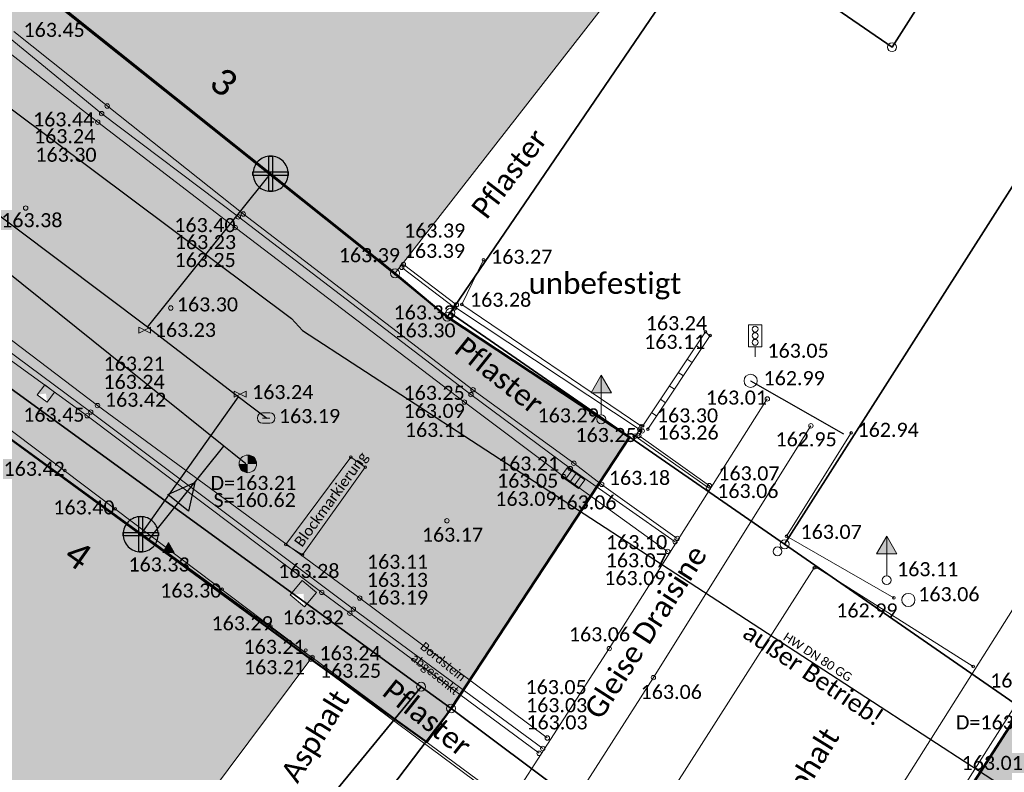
# Model space of a CAD drawing. Header units: metres. Extents: x -373 to 1321, y -1609 to 597.
# Tile 21 of 39: x 551 to 579, y -838 to -817. Entities that reach past the tile are written whole.
import ezdxf

# ---------------------------------------------------------------- set-up
doc = ezdxf.new("R2010")
doc.units = ezdxf.units.M
doc.layers.get('0').update_dxf_attribs({"lineweight": 25})
for name, color, linetype, lineweight in [('01_A-KM-Haltungen', 7, 'Continuous', 25), ('01_A-KM-Schacht_LA', 7, 'Continuous', 25), ('01_A-M-HA-Haltung', 7, 'Continuous', 25), ('01_W-Hausanschluß', 7, 'Continuous', 25), ('01_W-Leitung-AW', 7, 'Continuous', 25), ('01_W-Leitung-HW-außer_Betrieb', 7, 'Continuous', 25), ('01_W-Leitung-HW-außer_Betrieb_LA', 7, 'Continuous', 25), ('01_W-Leitung-VW', 7, 'Continuous', 25), ('01_W-VW-Freier-Text-außer_Betrieb', 7, 'Continuous', 25), ('AX_BesondererGebaeudepunkt_G2000', 7, 'Continuous', 18), ('AX_BesondererGebaeudepunkt_G2200', 7, 'Continuous', 18), ('AX_Flurstueck', 7, 'Continuous', 18), ('AX_Gebaeude', 7, 'Continuous', 18), ('AX_Grenzpunkt_V1000_G2200', 7, 'Continuous', 18), ('AX_Grenzpunkt_V1310_G2000', 7, 'Continuous', 18), ('AX_Grenzpunkt_V9500_G2000', 7, 'Continuous', 18), ('AX_Grenzpunkt_V9500_G2300', 7, 'Continuous', 18), ('AX_LagebezeichnungMitHausnummer', 7, 'Continuous', 18), ('AX_SonstigerVermessungspunkt_V1400_G2000', 7, 'Continuous', 18), ('BESCHRIFTUNG', 7, 'Continuous', 13), ('H_GEBAEUDE_LICHTSCHACHT', 7, 'Continuous', 13), ('H_KANAL_ABDECKUNG', 7, 'Continuous', 13), ('H_KANAL_EINL_RECHT', 7, 'Continuous', 13), ('H_KANALHALTUNG_RW_RR', 7, 'Continuous', 18), ('H_RINNE', 7, 'Continuous', 13), ('H_SCHRANKE', 7, 'Continuous', 18), ('H_VERKEHR_AMPEL', 7, 'Continuous', 18), ('H_VERKEHRSSCHILD', 7, 'Continuous', 18), ('H_WASSER_HAS', 7, 'Continuous', 18), ('H_WASSER_HYDR_UNTERFL', 7, 'Continuous', 18), ('H_WEGRAND', 7, 'Continuous', 18), ('Keine', 7, 'Continuous', 9), ('L_RINNE', 7, 'Continuous', 13), ('L_WEGRAND', 7, 'Continuous', 18), ('S_GEBAEUDE_LICHTSCHACHT', 7, 'Continuous', 13), ('S_KANAL_ABDECKUNG', 7, 'Continuous', 13), ('S_KANAL_EINL_RECHT', 7, 'Continuous', 13), ('S_KANALHALTUNG_RW_RR', 7, 'Continuous', 18), ('S_RINNE', 7, 'Continuous', 13), ('S_SCHRANKE', 7, 'Continuous', 18), ('S_VERKEHR_AMPEL', 7, 'Continuous', 18), ('S_VERKEHRSSCHILD', 7, 'Continuous', 18), ('S_WASSER_HAS', 7, 'Continuous', 18), ('S_WASSER_HYDR_UNTERFL', 7, 'Continuous', 18), ('S_WEGRAND', 7, 'Continuous', 18)]:
    doc.layers.add(name, color=color, linetype=linetype, lineweight=lineweight)
for name, color, linetype, lineweight, true_color in [('__Grenze Realisierungsteil', 7, 'Continuous', 50, 0x006f3d), ('A_AX_Gebaeude', 7, 'Continuous', 18, 0x999999), ('H_BORDSTEIN_HOCH', 7, 'Continuous', 13, 0x004000), ('H_BORDSTEIN_RUND', 7, 'Continuous', 13, 0x004000), ('H_BORDSTEIN_TIEF', 7, 'Continuous', 13, 0x004000), ('H_EINGANG', 7, 'Continuous', 13, 0x400040), ('H_FLAECHENBEGRENZUNG', 7, 'Continuous', 13, 0x804000), ('H_GEBAEUDE_OEFFENTL', 1, 'Continuous', 13, 0xff0000), ('H_MAUERN_OBEN', 7, 'Continuous', 13, 0xff0080), ('H_MAUERN_UNTEN', 7, 'Continuous', 13, 0xff8000), ('H_STRASSENACHSE', 7, 'Continuous', 13, 0xbb005e), ('H_STRASSENRAND', 7, 'Continuous', 13, 0x008080), ('H_TOPO', 7, 'Continuous', 13, 0x008000), ('H_ZAEUNE', 7, 'Continuous', 13, 0xff8040), ('L_BORDSTEIN_HOCH', 7, 'Continuous', 13, 0x004000), ('L_BORDSTEIN_TIEF', 7, 'Continuous', 13, 0x004000), ('L_FLAECHENBEGRENZUNG', 7, 'Continuous', 13, 0x804000), ('L_GEBAEUDE_OEFFENTL', 1, 'Continuous', 13, 0xff0000), ('L_MAUERN_OBEN', 7, 'Continuous', 13, 0xff0080), ('L_MAUERN_UNTEN', 7, 'Continuous', 13, 0xff8000), ('L_STRASSENRAND', 7, 'Continuous', 13, 0x008080), ('L_TOPO', 7, 'Continuous', 13, 0x008000), ('L_ZAEUNE', 7, 'Continuous', 13, 0xff8040), ('S_BORDSTEIN_HOCH', 7, 'Continuous', 13, 0x004000), ('S_BORDSTEIN_RUND', 7, 'Continuous', 13, 0x004000), ('S_BORDSTEIN_TIEF', 7, 'Continuous', 13, 0x004000), ('S_EINGANG', 7, 'Continuous', 13, 0x400040), ('S_FLAECHENBEGRENZUNG', 7, 'Continuous', 13, 0x804000), ('S_GEBAEUDE_OEFFENTL', 1, 'Continuous', 13, 0xff0000), ('S_MAUERN_OBEN', 7, 'Continuous', 13, 0xff0080), ('S_MAUERN_UNTEN', 7, 'Continuous', 13, 0xff8000), ('S_STRASSENACHSE', 7, 'Continuous', 13, 0xbb005e), ('S_STRASSENRAND', 7, 'Continuous', 13, 0x008080), ('S_TOPO', 7, 'Continuous', 13, 0x008000), ('S_ZAEUNE', 7, 'Continuous', 13, 0xff8040)]:
    doc.layers.add(name, color=color, linetype=linetype, lineweight=lineweight, true_color=true_color)
doc.styles.add('Calibri', font='calibri.ttf')

# ---------------------------------------------------------------- blocks, each defined once
blk = doc.blocks.new('DXF_DWG-Punkt')
at = {"layer": 'Keine', "color": 7, "linetype": 'Continuous', "lineweight": 9, "transparency": 33554687}
blk.add_line((0, 0), (0, 0), dxfattribs=at)
blk = doc.blocks.new('1')
at = {"color": 7}
blk.add_circle((0, 0), 0.5, dxfattribs=at)
blk.add_blockref('DXF_DWG-Punkt', (0, 0), dxfattribs=at)
blk = doc.blocks.new('61')
at = {"color": 7}
for p, q in [((-0.447, 0.224), (-0.447, -0.224)), ((-0.447, 0.224), (-0.447, -0.224)), ((-0.447, -0.224), (0.447, 0.224)), ((0.447, -0.224), (-0.447, 0.224)), ((0.447, 0.224), (0.447, -0.224))]:
    blk.add_line(p, q, dxfattribs=at)
blk = doc.blocks.new('25')
at = {"color": 7}
for p, q in [((0.2, 0.3), (-0.2, 0.3)), ((-0.2, -0.3), (0.2, -0.3))]:
    blk.add_line(p, q, dxfattribs=at)
for centre, start, end in [((-0.2, 0), 90, 270), ((0.2, 0), 270, 90)]:
    blk.add_arc(centre, 0.3, start, end, dxfattribs=at)
blk.add_blockref('DXF_DWG-Punkt', (0, 0), dxfattribs=at)
blk = doc.blocks.new('64')
at = {"color": 7}
blk.add_line((-0.2, 0), (0.2, 0), dxfattribs=at)
blk.add_blockref('25', (0, 0), dxfattribs=at)
blk = doc.blocks.new('-1')
at = {"color": 7}
blk.add_circle((0, 0), 0.5, dxfattribs=at)
blk.add_blockref('DXF_DWG-Punkt', (0, 0), dxfattribs=at)
blk = doc.blocks.new('99')
at = {"color": 7}
blk.add_blockref('DXF_DWG-Punkt', (0, 0), dxfattribs=at)
blk = doc.blocks.new('12')
at = {"color": 7}
for p, q in [((0, 0.5), (-0.5, 0)), ((0, 0.5), (0.5, 0)), ((-0.5, 0), (0, -0.5)), ((0, -0.5), (0.5, 0))]:
    blk.add_line(p, q, dxfattribs=at)
blk.add_solid([(0, 0.5), (0.5, 0), (0, -0.5), (-0.5, 0)], dxfattribs=at)
blk = doc.blocks.new('7')
at = {"color": 7}
for p, q in [((-0.433, -0.25), (0, 0.5)), ((0, 0.5), (0.433, -0.25)), ((0, 0.5), (0, -0.25)), ((0.433, -0.25), (-0.433, -0.25))]:
    blk.add_line(p, q, dxfattribs=at)
blk.add_solid([(0, 0.5), (0.433, -0.25), (-0.433, -0.25)], dxfattribs=at)
blk = doc.blocks.new('4')
at = {"color": 7}
blk.add_circle((0, 0), 0.5, dxfattribs=at)
for points in [[(-0.4924, 0), (-0.4924, -0.0868), (-0.5, 0)], [(-0.4698, 0), (-0.4698, -0.171), (-0.4924, 0), (-0.4924, -0.0868)], [(-0.433, 0), (-0.433, -0.25), (-0.4698, 0), (-0.4698, -0.171)], [(-0.383, 0), (-0.383, -0.3214), (-0.433, 0), (-0.433, -0.25)], [(-0.3214, 0), (-0.3214, -0.383), (-0.383, 0), (-0.383, -0.3214)], [(-0.25, 0), (-0.25, -0.433), (-0.3214, 0), (-0.3214, -0.383)], [(-0.171, 0), (-0.171, -0.4698), (-0.25, 0), (-0.25, -0.433)], [(-0.0868, 0), (-0.0868, -0.4924), (-0.171, 0), (-0.171, -0.4698)], [(0, 0), (0, -0.5), (-0.0868, 0), (-0.0868, -0.4924)], [(0, 0), (0, 0.5), (0.0868, 0), (0.0868, 0.4924)], [(0.0868, 0), (0.0868, 0.4924), (0.171, 0), (0.171, 0.4698)], [(0.171, 0), (0.171, 0.4698), (0.25, 0), (0.25, 0.433)], [(0.25, 0), (0.25, 0.433), (0.3214, 0), (0.3214, 0.383)], [(0.3214, 0), (0.3214, 0.383), (0.383, 0), (0.383, 0.3214)], [(0.383, 0), (0.383, 0.3214), (0.433, 0), (0.433, 0.25)], [(0.433, 0), (0.433, 0.25), (0.4698, 0), (0.4698, 0.171)], [(0.4698, 0), (0.4698, 0.171), (0.4924, 0), (0.4924, 0.0868)], [(0.4924, 0), (0.4924, 0.0868), (0.5, 0)]]:
    blk.add_solid(points, dxfattribs=at)
blk = doc.blocks.new('13')
at = {"color": 7}
for p, q in [((-0.447, 0.224), (0.447, 0.224)), ((-0.447, -0.224), (-0.447, 0.224)), ((0.447, 0.224), (0.447, -0.224)), ((0.447, -0.224), (-0.447, -0.224))]:
    blk.add_line(p, q, dxfattribs=at)
blk.add_blockref('DXF_DWG-Punkt', (0, 0), dxfattribs=at)
blk = doc.blocks.new('55')
at = {"color": 7}
for p, q in [((-0.224, 0.224), (-0.224, -0.224)), ((0, 0.224), (0, -0.224)), ((0.224, 0.224), (0.224, -0.224))]:
    blk.add_line(p, q, dxfattribs=at)
blk.add_blockref('13', (0, 0), dxfattribs=at)
blk = doc.blocks.new('118')
at = {"color": 7}
for name, p in [('55', (0, 0.22)), ('99', (0, 0))]:
    blk.add_blockref(name, p, dxfattribs=at)
blk = doc.blocks.new('76')
at = {"color": 7}
blk.add_line((0, 0.05), (0, 0.3), dxfattribs=at)
for name, p, xscale, yscale, zscale in [('7', (0, 0.367), 0.267, 0.267, 0.267), ('1', (0, 0), 0.1, 0.1, 0.1)]:
    blk.add_blockref(name, p, dxfattribs=dict(at, xscale=xscale, yscale=yscale, zscale=zscale))
blk = doc.blocks.new('104')
at = {"color": 7, "linetype": 'Continuous'}
blk.add_line((0, 0), (0, 0.15), dxfattribs=at)
at = {"color": 7, "linetype": 'Continuous', "flags": 128}
blk.add_lwpolyline([(-0.1, 0.15), (0.1, 0.15), (0.1, 0.487), (-0.1, 0.487)], close=True, dxfattribs=at)
at = {"color": 7, "xscale": 0.09, "yscale": 0.09, "zscale": 0.09}
for p in [(0, 0.42), (0, 0.32), (0, 0.22)]:
    blk.add_blockref('1', p, dxfattribs=at)

msp = doc.modelspace()

# ---------------------------------------------------------------- hatches: boundary and pattern name
at = {"layer": '__Grenze Realisierungsteil', "linetype": 'Continuous', "lineweight": 0, "true_color": 0x237f52, "transparency": 33554569}
for points in [[(562.835, -836.231), (567.906, -828.523), (562.729, -825.11), (561.249, -823.898), (550.801, -815.556), (547.936, -813.175), (538.721, -805.933), (530.796, -800.201), (524.647, -809.076), (535.766, -817.274), (538.964, -819.628), (547.552, -826.549), (558.86, -834.831), (562.149, -837.191)], [(652.588, -963.76), (638.072, -987.203), (629.752, -982.723), (630.986, -980.903), (634.344, -975.336), (637.233, -969.473), (641.276, -960.022), (642.021, -944.358), (635.7, -940.059), (629.202, -944.101), (623.068, -948.318), (618.933, -952.489), (616.34, -950.346), (623.189, -943.508), (628.506, -938.152), (633.965, -929.773), (642.17, -917.18), (646.722, -906.972), (646.02, -903.915), (643.92, -894.85), (631.661, -885.988), (616.61, -875.108), (611.437, -871.809), (589.432, -856.135), (580.113, -849.161), (573.764, -844.41), (579.028, -836.224), (593.009, -845.192), (600.786, -850.896), (617.169, -862.93), (636.477, -877.248), (643.769, -882.655), (650.957, -887.813), (652.896, -890.202), (654.396, -895.449), (659.364, -890.851), (663.392, -893.369), (664.412, -891.98), (672.379, -897.428), (674.432, -897.235), (675.727, -896.768), (679.202, -899.386), (677.007, -902.236), (676.367, -902.876), (674.747, -904.911), (672.548, -907.759), (670.229, -910.763), (668.061, -909.174), (656.294, -924.831), (657.93, -926.055), (659.338, -937.871), (659.379, -938.329), (659.664, -939.31), (660.047, -940.228), (660.563, -941.07), (662.938, -943.447), (664.736, -944.997), (664.87, -944.841), (665.259, -945.177), (660.998, -951.559), (651.058, -944.778), (645.24, -952.975), (645.1, -958.543)]]:
    msp.add_hatch(color=107, dxfattribs=at).paths.add_polyline_path(points)
at = {"layer": 'A_AX_Gebaeude', "linetype": 'Continuous', "lineweight": 0, "true_color": 0x999999}
for points in [[(568.845, -814.123), (565.137, -811.187), (566.406, -809.371), (563.185, -806.836), (561.82, -808.56), (558.371, -805.83), (550.845, -815.542), (561.246, -823.874)], [(547.552, -826.549), (541.049, -834.925), (542.956, -836.372), (547.487, -839.803), (549.594, -841.398), (552.376, -843.504), (558.887, -834.782)]]:
    msp.add_hatch(color=253, dxfattribs=at).paths.add_polyline_path(points)

# ---------------------------------------------------------------- linework, layer by layer
at = {"layer": '01_A-KM-Haltungen', "color": 212, "true_color": 0xe132e1, "transparency": 33554687}
msp.add_polyline3d([(557.013, -829.283, 163.265), (556.623, -828.97, 163.295), (556.389, -828.782, 163.298), (554.128, -826.966, 163.328), (551.711, -825.025, 163.359), (545.395, -819.954, 163.441), (544.693, -819.39, 163.45), (542.276, -817.449, 163.482), (539.859, -815.508, 163.514), (528.242, -806.179, 163.666), (521.022, -800.381, 160.287), (520.438, -799.912, 163.807)], dxfattribs=at)
at = {"layer": '01_A-M-HA-Haltung', "color": 212, "true_color": 0xce00ce, "transparency": 33554687}
msp.add_polyline3d([(554.265, -831.425, 0), (556.389, -828.782, 0)], dxfattribs=at)
at = {"layer": '01_A-M-HA-Haltung', "color": 153, "true_color": 0x72a5cf, "transparency": 33554687}
msp.add_polyline3d([(554.8, -830.159, 0), (555.563, -829.812, 0), (555.382, -830.631, 0), (554.8, -830.159, 0), (554.8, -830.159, 0)], dxfattribs=at)
at = {"layer": '01_W-Hausanschluß', "color": 5, "true_color": 0x0000ff, "transparency": 33554687}
for points in [[(557.714, -820.545, 40.839), (557.665, -820.547, 40.839), (557.616, -820.555, 40.839), (557.569, -820.567, 40.839), (557.523, -820.583, 40.839), (557.478, -820.604, 40.839), (557.436, -820.629, 40.839), (557.397, -820.658, 40.839), (557.36, -820.691, 40.839), (557.327, -820.728, 40.839), (557.298, -820.767, 40.839), (557.273, -820.809, 40.839), (557.252, -820.854, 40.839), (557.236, -820.9, 40.839), (557.224, -820.947, 40.839), (557.216, -820.996, 40.839), (557.214, -821.045, 40.839), (557.216, -821.094, 40.839), (557.224, -821.143, 40.839), (557.236, -821.19, 40.839), (557.252, -821.236, 40.839), (557.273, -821.281, 40.839), (557.298, -821.323, 40.839), (557.327, -821.362, 40.839), (557.36, -821.399, 40.839), (557.397, -821.432, 40.839), (557.436, -821.461, 40.839), (557.478, -821.486, 40.839), (557.523, -821.507, 40.839), (557.569, -821.523, 40.839), (557.616, -821.535, 40.839), (557.665, -821.543, 40.839), (557.714, -821.545, 40.839), (557.763, -821.543, 40.839), (557.812, -821.535, 40.839), (557.859, -821.523, 40.839), (557.905, -821.507, 40.839), (557.95, -821.486, 40.839), (557.992, -821.461, 40.839), (558.031, -821.432, 40.839), (558.068, -821.399, 40.839), (558.101, -821.362, 40.839), (558.13, -821.323, 40.839), (558.155, -821.281, 40.839), (558.176, -821.236, 40.839), (558.192, -821.19, 40.839), (558.204, -821.143, 40.839), (558.212, -821.094, 40.839), (558.214, -821.045, 40.839), (558.212, -820.996, 40.839), (558.204, -820.947, 40.839), (558.192, -820.9, 40.839), (558.176, -820.854, 40.839), (558.155, -820.809, 40.839), (558.13, -820.767, 40.839), (558.101, -820.728, 40.839), (558.068, -820.691, 40.839), (558.031, -820.658, 40.839), (557.992, -820.629, 40.839), (557.95, -820.604, 40.839), (557.905, -820.583, 40.839), (557.859, -820.567, 40.839), (557.812, -820.555, 40.839), (557.763, -820.547, 40.839), (557.714, -820.545, 40.839)], [(557.664, -820.545, 40.839), (557.764, -820.545, 40.839), (557.764, -821.545, 40.839), (557.664, -821.545, 40.839), (557.664, -820.545, 40.839), (557.664, -820.545, 40.839)], [(557.214, -820.995, 40.839), (558.214, -820.995, 40.839), (558.214, -821.095, 40.839), (557.214, -821.095, 40.839), (557.214, -820.995, 40.839), (557.214, -820.995, 40.839)], [(554.027, -830.783, 40.824), (553.978, -830.785, 40.824), (553.929, -830.793, 40.824), (553.882, -830.805, 40.824), (553.836, -830.821, 40.824), (553.791, -830.842, 40.824), (553.749, -830.867, 40.824), (553.71, -830.896, 40.824), (553.673, -830.929, 40.824), (553.64, -830.966, 40.824), (553.611, -831.005, 40.824), (553.586, -831.047, 40.824), (553.565, -831.092, 40.824), (553.549, -831.138, 40.824), (553.537, -831.185, 40.824), (553.529, -831.234, 40.824), (553.527, -831.283, 40.824), (553.529, -831.332, 40.824), (553.537, -831.381, 40.824), (553.549, -831.428, 40.824), (553.565, -831.474, 40.824), (553.586, -831.519, 40.824), (553.611, -831.561, 40.824), (553.64, -831.6, 40.824), (553.673, -831.637, 40.824), (553.71, -831.67, 40.824), (553.749, -831.699, 40.824), (553.791, -831.724, 40.824), (553.836, -831.745, 40.824), (553.882, -831.761, 40.824), (553.929, -831.773, 40.824), (553.978, -831.781, 40.824), (554.027, -831.783, 40.824), (554.076, -831.781, 40.824), (554.125, -831.773, 40.824), (554.172, -831.761, 40.824), (554.218, -831.745, 40.824), (554.263, -831.724, 40.824), (554.305, -831.699, 40.824), (554.344, -831.67, 40.824), (554.381, -831.637, 40.824), (554.414, -831.6, 40.824), (554.443, -831.561, 40.824), (554.468, -831.519, 40.824), (554.489, -831.474, 40.824), (554.505, -831.428, 40.824), (554.517, -831.381, 40.824), (554.525, -831.332, 40.824), (554.527, -831.283, 40.824), (554.525, -831.234, 40.824), (554.517, -831.185, 40.824), (554.505, -831.138, 40.824), (554.489, -831.092, 40.824), (554.468, -831.047, 40.824), (554.443, -831.005, 40.824), (554.414, -830.966, 40.824), (554.381, -830.929, 40.824), (554.344, -830.896, 40.824), (554.305, -830.867, 40.824), (554.263, -830.842, 40.824), (554.218, -830.821, 40.824), (554.172, -830.805, 40.824), (554.125, -830.793, 40.824), (554.076, -830.785, 40.824), (554.027, -830.783, 40.824)], [(553.977, -830.783, 40.824), (554.077, -830.783, 40.824), (554.077, -831.783, 40.824), (553.977, -831.783, 40.824), (553.977, -830.783, 40.824), (553.977, -830.783, 40.824)], [(553.527, -831.233, 40.824), (554.527, -831.233, 40.824), (554.527, -831.333, 40.824), (553.527, -831.333, 40.824), (553.527, -831.233, 40.824), (553.527, -831.233, 40.824)]]:
    msp.add_polyline3d(points, dxfattribs=at)
at = {"layer": '01_W-Leitung-AW', "color": 3, "true_color": 0x00ff00, "transparency": 33554687}
for points in [[(555.911, -823.295, 0), (557.714, -821.045, 40.839)], [(554.223, -825.402, 163.355), (555.911, -823.295, 0)], [(556.792, -827.379, 163.294), (556.214, -828.195, 0)], [(556.214, -828.195, 0), (554.027, -831.283, 40.824)]]:
    msp.add_polyline3d(points, dxfattribs=at)
at = {"layer": '01_W-Leitung-HW-außer_Betrieb', "color": 151, "true_color": 0xa3bcff, "transparency": 33554687}
msp.add_polyline3d([(526.625, -801.661, 0), (541.846, -812.636, 163.533), (545.952, -815.778, 163.466), (546.963, -816.674, 163.465), (558.307, -825.16, 163.277), (558.623, -825.498, 163.27), (585.802, -843.196, 3.293), (586.182, -843.404, 0)], dxfattribs=at)
at = {"layer": '01_W-Leitung-VW', "color": 5, "true_color": 0x0000ff, "transparency": 33554687}
msp.add_polyline3d([(557.611, -827.999, 0), (556.792, -827.379, 163.294), (554.223, -825.402, 163.355), (545.479, -818.831, 163.491), (540.213, -814.956, 163.566), (525.126, -803.97, 0), (524.293, -803.354, 0), (524.198, -803.284, 0)], dxfattribs=at)
at = {"layer": '__Grenze Realisierungsteil', "flags": 128}
msp.add_lwpolyline([(562.835, -836.231), (567.906, -828.523), (562.729, -825.11), (561.249, -823.898), (550.801, -815.556), (547.936, -813.175), (538.721, -805.933), (530.796, -800.201), (524.647, -809.076), (535.766, -817.274), (538.964, -819.628), (547.552, -826.549), (558.86, -834.831), (562.149, -837.191)], close=True, dxfattribs=at)
msp.add_lwpolyline([(646.722, -906.972), (646.02, -903.915), (643.92, -894.85), (631.661, -885.988), (616.61, -875.108), (611.437, -871.809), (589.432, -856.135), (580.113, -849.161), (573.764, -844.41), (579.028, -836.224), (593.009, -845.192), (600.786, -850.896), (617.169, -862.93), (636.477, -877.248), (643.769, -882.655), (650.957, -887.813), (652.896, -890.202), (654.396, -895.449), (659.364, -890.851), (663.392, -893.369), (664.412, -891.98), (672.379, -897.428)], dxfattribs=at)
at = {"layer": 'AX_Flurstueck', "color": 7, "linetype": 'Continuous', "lineweight": 25, "transparency": 33554687}
for points in [[(647.051, -683.719, 0), (639.434, -700.167, 0), (631.822, -716.606, 0), (615.138, -744.444, 0), (619.307, -747.283, 0), (601.235, -776.79, 0), (575.355, -817.454, 0), (570.317, -813.975, 0), (562.815, -825, 0), (572.307, -831.569, 0), (617.107, -761.203, 0), (623.397, -750.545, 0), (626.578, -744.615, 0), (643.273, -710.547, 0), (672.277, -646.19, 0)], [(672.277, -646.19, 0), (643.273, -710.547, 0), (626.578, -744.615, 0), (623.397, -750.545, 0), (617.107, -761.203, 0), (572.307, -831.569, 0), (581.533, -837.955, 0), (584.851, -837.105, 0), (584.981, -832.077, 0), (625.225, -769.273, 0), (654.743, -723.283, 0), (655.766, -722.323, 0), (661.696, -712.772, 0), (666.912, -704.124, 0), (671.691, -695.875, 0)], [(569.526, -785.967, 0), (564.099, -793.964, 0), (577.674, -803.1, 0), (570.317, -813.975, 0), (575.355, -817.454, 0), (601.235, -776.79, 0), (597.265, -774.101, 0), (564.169, -751.562, 0), (549.934, -772.348, 0), (550.365, -772.598, 0), (550.28, -772.721, 0), (558.021, -778.04, 0), (569.006, -785.608, 0), (569.526, -785.967, 0)], [(555.702, -803.256, 0), (547.919, -813.153, 0), (550.845, -815.542, 0), (561.246, -823.874, 0), (562.729, -825.11, 0), (562.815, -825, 0), (570.317, -813.975, 0), (577.674, -803.1, 0), (564.099, -793.964, 0), (555.702, -803.256, 0)], [(581.533, -837.955, 0), (572.307, -831.569, 0), (562.815, -825, 0), (562.729, -825.11, 0), (561.246, -823.874, 0), (550.845, -815.542, 0), (547.919, -813.153, 0), (538.721, -805.933, 0), (530.796, -800.201, 0), (524.647, -809.076, 0), (535.762, -817.268, 0), (538.964, -819.628, 0), (547.552, -826.549, 0), (548.257, -825.641, 0), (561.985, -835.613, 0), (562.835, -836.231, 0), (567.415, -839.659, 0), (580.113, -849.161, 0)], [(525.897, -855.194, 0), (514.677, -869.543, 0), (515.055, -869.905, 0), (525.172, -879.6, 0), (525.571, -879.983, 0), (561.985, -835.613, 0), (548.257, -825.641, 0), (547.552, -826.549, 0), (541.049, -834.925, 0), (532.245, -846.935, 0), (525.897, -855.194, 0)], [(525.571, -879.983, 0), (524.357, -881.462, 0), (529.824, -886.636, 0), (553.96, -847.944, 0), (562.835, -836.231, 0), (561.985, -835.613, 0), (525.571, -879.983, 0)], [(415.104, -1089.47, 0), (431.511, -1063.906, 0), (451.114, -1033.028, 0), (471.067, -1001.951, 0), (486.898, -977.03, 0), (503.358, -951.436, 0), (506.197, -945.303, 0), (506.424, -944.821, 0), (536.677, -897.248, 0), (541.326, -888.521, 0), (544.482, -882.462, 0), (551.781, -866.989, 0), (555.116, -860.317, 0), (559.905, -851.596, 0), (567.415, -839.659, 0), (562.835, -836.231, 0), (553.96, -847.944, 0)]]:
    msp.add_polyline3d(points, dxfattribs=at)
at = {"layer": 'AX_Gebaeude', "color": 7, "linetype": 'Continuous', "lineweight": 13, "transparency": 33554687}
for points in [[(568.845, -814.123, 0), (565.137, -811.187, 0), (566.406, -809.371, 0), (563.185, -806.836, 0), (561.82, -808.56, 0), (558.371, -805.83, 0), (550.845, -815.542, 0), (561.246, -823.874, 0), (568.845, -814.123, 0)], [(547.552, -826.549, 0), (541.049, -834.925, 0), (542.956, -836.372, 0), (547.487, -839.803, 0), (549.594, -841.398, 0), (552.376, -843.504, 0), (558.887, -834.782, 0), (547.552, -826.549, 0)]]:
    msp.add_polyline3d(points, dxfattribs=at)
at = {"layer": 'L_BORDSTEIN_HOCH', "color": 98, "lineweight": 18, "true_color": 0x004000, "transparency": 33554687}
for points in [[(550.421, -817.011, 163.453), (553.075, -819.122, 163.436), (556.938, -822.189, 163.398), (563.459, -827.18, 163.246), (566.322, -829.266, 163.21), (567.112, -829.868, 163.175), (569.255, -831.401, 163.102)], [(548.629, -825.112, 163.451), (552.506, -827.917, 163.42), (559.167, -832.936, 163.28), (559.964, -833.526, 163.187), (565.337, -837.504, 163.034)]]:
    msp.add_polyline3d(points, dxfattribs=at)
at = {"layer": 'L_BORDSTEIN_TIEF', "color": 98, "linetype": 'Continuous', "lineweight": 18, "true_color": 0x004000, "transparency": 33554687}
for points in [[(562.988, -824.77, 163.331), (561.483, -823.622, 163.389)], [(570.171, -829.904, 163.073), (568.171, -828.476, 163.236), (568.263, -828.35, 163.249)], [(558.86, -834.831, 163.245), (564.44, -838.979, 163.053)]]:
    msp.add_polyline3d(points, dxfattribs=at)
at = {"layer": 'L_FLAECHENBEGRENZUNG', "color": 57, "linetype": 'Continuous', "true_color": 0x808040, "transparency": 33554687}
for points in [[(568.205, -828.314, 163.239), (562.966, -824.844, 163.32)], [(560.403, -829.381, 163.2), (559.99, -829.093, 163.204), (558.146, -831.573, 163.136), (558.621, -831.87, 163.12), (560.403, -829.381, 163.2)], [(573.148, -832.238, 163.047), (567.576, -840.967, 163.041), (569.03, -842.175, 163.049), (570.232, -842.963, 163.086), (569.83, -843.543, 163.089), (571.761, -844.54, 162.997)], [(577.661, -835.038, 162.992), (573.204, -832.222, 163.056)]]:
    msp.add_polyline3d(points, dxfattribs=at)
at = {"layer": 'L_GEBAEUDE_OEFFENTL', "color": 1, "true_color": 0xff0000, "transparency": 33554687}
for points in [[(561.249, -823.898, 163.393), (550.801, -815.556, 163.428)], [(558.889, -834.78, 163.213), (547.713, -826.347, 163.401), (547.55, -826.544, 163.401), (538.968, -819.618, 163.496)]]:
    msp.add_polyline3d(points, dxfattribs=at)
at = {"layer": 'L_MAUERN_OBEN', "color": 230, "linetype": 'Continuous', "lineweight": 13, "true_color": 0xff0080, "transparency": 33554687}
msp.add_polyline3d([(570.056, -825.533, 163.237), (568.277, -828.201, 163.302)], dxfattribs=at)
at = {"layer": 'L_MAUERN_OBEN', "linetype": 'Continuous', "lineweight": 18, "transparency": 33554687}
for points in [[(570.056, -825.533, 163.237), (570.178, -825.657, 163.108)], [(569.934, -826.026, 163.13), (569.795, -825.925, 163.247)], [(569.539, -826.308, 163.256), (569.684, -826.404, 163.152)], [(569.431, -826.785, 163.174), (569.286, -826.688, 163.265)], [(569.032, -827.068, 163.274), (569.179, -827.166, 163.196)], [(568.927, -827.547, 163.219), (568.779, -827.449, 163.284)], [(568.525, -827.829, 163.293), (568.675, -827.928, 163.241)]]:
    msp.add_polyline3d(points, dxfattribs=at)
at = {"layer": 'L_MAUERN_UNTEN', "color": 30, "linetype": 'Continuous', "true_color": 0xff8b17, "transparency": 33554687}
msp.add_polyline3d([(570.188, -825.642, 163.107), (568.427, -828.303, 163.263)], dxfattribs=at)
at = {"layer": 'L_RINNE', "linetype": 'Continuous', "lineweight": 18, "transparency": 33554687}
for points in [[(569.196, -831.495, 163.07), (566.223, -829.418, 163.049), (563.402, -827.318, 163.095), (556.798, -822.271, 163.227), (552.918, -819.339, 163.243), (549.52, -816.554, 163.331)], [(565.44, -837.368, 163.031), (560.065, -833.407, 163.128), (552.607, -827.813, 163.238), (548.771, -824.967, 163.312)]]:
    msp.add_polyline3d(points, dxfattribs=at)
at = {"layer": 'L_STRASSENRAND', "color": 136, "lineweight": 13, "true_color": 0x008080, "transparency": 33554687}
for points in [[(549.306, -816.842, 163.365), (552.807, -819.582, 163.298), (556.707, -822.574, 163.247), (563.216, -827.53, 163.112), (566.032, -829.648, 163.093), (568.985, -831.771, 163.091)], [(548.972, -824.722, 163.317), (552.8, -827.63, 163.21), (560.245, -833.096, 163.11), (565.569, -837.069, 163.052)]]:
    msp.add_polyline3d(points, dxfattribs=at)
at = {"layer": 'L_TOPO', "color": 96, "lineweight": 13, "true_color": 0x008000, "transparency": 33554687}
for points in [[(562.81, -841.535, 163.044), (567.326, -834.531, 163.061), (571.815, -827.441, 163.009)], [(573.051, -828.205, 162.949), (568.581, -835.355, 163.058), (564.098, -842.369, 163.048)], [(579.621, -832.099, 162.995), (570.309, -846.85, 163.061)], [(571.613, -847.556, 163.023), (580.889, -832.944, 163.019)]]:
    msp.add_polyline3d(points, dxfattribs=at)
at = {"layer": 'L_WEGRAND', "color": 36, "linetype": 'Continuous', "lineweight": 13, "true_color": 0x804000, "transparency": 33554687}
for points in [[(562.941, -824.85, 163.304), (561.436, -823.704, 163.392)], [(570.141, -829.97, 163.061), (568.06, -828.498, 163.243), (568.195, -828.308, 163.249)], [(558.892, -834.783, 163.235), (564.485, -838.92, 163.057)]]:
    msp.add_polyline3d(points, dxfattribs=at)
at = {"layer": 'L_ZAEUNE', "color": 11, "linetype": 'Continuous', "true_color": 0xff8040, "transparency": 33554687}
for points in [[(568.222, -828.209, 163.298), (563.143, -824.76, 163.282), (563.757, -823.489, 163.267)], [(575.409, -833.091, 162.99), (572.357, -831.342, 163.068), (574.198, -828.407, 162.941)]]:
    msp.add_polyline3d(points, dxfattribs=at)
at = {"layer": 'S_SCHRANKE', "color": 7, "linetype": 'Continuous', "lineweight": 25, "transparency": 33554687}
msp.add_polyline3d([(571.341, -826.927, 162.985), (573.976, -828.429, 0)], dxfattribs=at)

# ---------------------------------------------------------------- block references
at = {"layer": 'AX_BesondererGebaeudepunkt_G2000', "color": 7, "xscale": 0.05, "yscale": 0.05, "zscale": 0.05}
msp.add_blockref('99', (561.246, -823.874), dxfattribs=at)
at = {"layer": 'AX_BesondererGebaeudepunkt_G2200', "color": 7, "xscale": 0.05, "yscale": 0.05, "zscale": 0.05}
msp.add_blockref('99', (558.887, -834.782), dxfattribs=at)
at = {"layer": 'AX_Grenzpunkt_V1000_G2200', "color": 7, "xscale": 0.25, "yscale": 0.25, "zscale": 0.25}
msp.add_blockref('-1', (575.355, -817.454), dxfattribs=at)
at = {"layer": 'AX_Grenzpunkt_V1310_G2000', "color": 7, "xscale": 0.25, "yscale": 0.25, "zscale": 0.25}
msp.add_blockref('-1', (572.307, -831.569), dxfattribs=at)
at = {"layer": 'AX_Grenzpunkt_V9500_G2000', "color": 7, "xscale": 0.25, "yscale": 0.25, "zscale": 0.25}
for p in [(561.246, -823.874), (562.729, -825.11), (562.815, -825), (562.835, -836.231)]:
    msp.add_blockref('-1', p, dxfattribs=at)
at = {"layer": 'AX_Grenzpunkt_V9500_G2300', "color": 7, "xscale": 0.25, "yscale": 0.25, "zscale": 0.25}
msp.add_blockref('-1', (561.985, -835.613), dxfattribs=at)
at = {"layer": 'AX_SonstigerVermessungspunkt_V1400_G2000', "color": 7, "xscale": 0.25, "yscale": 0.25, "zscale": 0.25}
msp.add_blockref('-1', (572.105, -831.77), dxfattribs=at)
at = {"layer": 'S_BORDSTEIN_HOCH', "color": 98, "true_color": 0x004000, "xscale": 0.125, "yscale": 0.125, "zscale": 0.125}
for p in [(553.075, -819.122), (556.938, -822.189), (563.459, -827.18), (552.506, -827.917), (566.322, -829.266), (559.167, -832.936)]:
    msp.add_blockref('1', p, dxfattribs=at)
at = {"layer": 'S_BORDSTEIN_RUND', "color": 98, "true_color": 0x004000, "xscale": 0.125, "yscale": 0.125, "zscale": 0.125}
for p in [(567.112, -829.868), (569.255, -831.401), (559.964, -833.526), (565.337, -837.504)]:
    msp.add_blockref('1', p, dxfattribs=at)
at = {"layer": 'S_BORDSTEIN_TIEF', "color": 98, "true_color": 0x004000, "xscale": 0.125, "yscale": 0.125, "zscale": 0.125}
for p in [(561.483, -823.622), (562.988, -824.77), (568.171, -828.476), (568.263, -828.35), (570.171, -829.904), (558.86, -834.831)]:
    msp.add_blockref('1', p, dxfattribs=at)
at = {"layer": 'S_EINGANG', "color": 208, "true_color": 0x400040, "xscale": 0.3749999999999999, "yscale": 0.3749999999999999, "zscale": 0.3749999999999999}
msp.add_blockref('7', (554.816, -831.704), dxfattribs=at)
at = {"layer": 'S_FLAECHENBEGRENZUNG', "color": 57, "true_color": 0x808040, "xscale": 0.075, "yscale": 0.075, "zscale": 0.075}
for p in [(562.966, -824.844), (568.205, -828.314), (559.99, -829.093), (560.403, -829.381), (558.146, -831.573), (558.621, -831.87), (573.148, -832.238), (573.204, -832.222), (577.661, -835.038)]:
    msp.add_blockref('1', p, dxfattribs=at)
at = {"layer": 'S_GEBAEUDE_LICHTSCHACHT', "xscale": 0.075, "yscale": 0.075, "zscale": 0.075}
for p in [(551.871, -829.476), (553.302, -830.561), (556.336, -832.847), (557.725, -833.896)]:
    msp.add_blockref('1', p, dxfattribs=at)
at = {"layer": 'S_GEBAEUDE_OEFFENTL', "color": 1, "true_color": 0xff0000, "xscale": 0.05, "yscale": 0.05, "zscale": 0.05}
for p in [(561.249, -823.898), (558.889, -834.78)]:
    msp.add_blockref('-1', p, dxfattribs=at)
at = {"layer": 'S_KANAL_ABDECKUNG'}
for p, xscale, yscale, zscale, rotation in [((551.336, -827.287), 0.5, 0.5, 0.5, 7.992999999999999), ((558.647, -832.973), 0.7499999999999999, 0.7499999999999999, 0.7499999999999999, 5.002000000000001)]:
    msp.add_blockref('12', p, dxfattribs=dict(at, xscale=xscale, yscale=yscale, zscale=zscale, rotation=rotation))
at = {"layer": 'S_KANAL_ABDECKUNG', "xscale": 0.5, "yscale": 0.5, "zscale": 0.5}
msp.add_blockref('4', (557.067, -829.285), dxfattribs=at)
at = {"layer": 'S_KANAL_EINL_RECHT', "xscale": 0.675, "yscale": 0.675, "zscale": 0.675, "rotation": 144.202}
msp.add_blockref('118', (566.387, -829.564), dxfattribs=at)
at = {"layer": 'S_KANALHALTUNG_RW_RR', "color": 150, "true_color": 0x0080ff, "xscale": 0.075, "yscale": 0.075, "zscale": 0.075}
msp.add_blockref('-1', (558.714, -834.573), dxfattribs=at)
at = {"layer": 'S_MAUERN_OBEN', "color": 230, "true_color": 0xff0080, "xscale": 0.075, "yscale": 0.075, "zscale": 0.075}
for p in [(570.056, -825.533), (568.277, -828.201)]:
    msp.add_blockref('1', p, dxfattribs=at)
at = {"layer": 'S_MAUERN_UNTEN', "color": 30, "true_color": 0xff8b17, "xscale": 0.075, "yscale": 0.075, "zscale": 0.075}
for p in [(570.188, -825.642), (568.427, -828.303)]:
    msp.add_blockref('1', p, dxfattribs=at)
at = {"layer": 'S_RINNE', "xscale": 0.125, "yscale": 0.125, "zscale": 0.125}
for p in [(552.918, -819.339), (556.798, -822.271), (563.402, -827.318), (552.607, -827.813), (566.223, -829.418), (569.196, -831.495), (560.065, -833.407), (565.44, -837.368)]:
    msp.add_blockref('1', p, dxfattribs=at)
at = {"layer": 'S_SCHRANKE', "xscale": 0.3749999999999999, "yscale": 0.3749999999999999, "zscale": 0.3749999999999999}
for p in [(571.341, -826.927), (575.818, -833.149)]:
    msp.add_blockref('1', p, dxfattribs=at)
at = {"layer": 'S_STRASSENACHSE', "color": 236, "true_color": 0x800040, "xscale": 0.125, "yscale": 0.125, "zscale": 0.125}
for p in [(550.761, -822.021), (554.88, -824.858), (562.719, -830.901)]:
    msp.add_blockref('1', p, dxfattribs=at)
at = {"layer": 'S_STRASSENRAND', "color": 136, "true_color": 0x008080, "xscale": 0.125, "yscale": 0.125, "zscale": 0.125}
for p in [(552.807, -819.582), (556.707, -822.574), (552.8, -827.63), (563.216, -827.53), (566.032, -829.648), (568.985, -831.771), (560.245, -833.096), (565.569, -837.069)]:
    msp.add_blockref('1', p, dxfattribs=at)
at = {"layer": 'S_TOPO', "color": 96, "true_color": 0x008000, "xscale": 0.125, "yscale": 0.125, "zscale": 0.125}
for p in [(571.815, -827.441), (573.051, -828.205), (567.326, -834.531), (568.581, -835.355)]:
    msp.add_blockref('1', p, dxfattribs=at)
at = {"layer": 'S_VERKEHR_AMPEL', "xscale": 1.875, "yscale": 1.875, "zscale": 1.875}
msp.add_blockref('104', (571.469, -826.246), dxfattribs=at)
at = {"layer": 'S_VERKEHRSSCHILD', "xscale": 2.5, "yscale": 2.5, "zscale": 2.5}
for p in [(567.101, -828.019), (575.203, -832.586)]:
    msp.add_blockref('76', p, dxfattribs=at)
at = {"layer": 'S_WASSER_HAS', "color": 150, "true_color": 0x0080ff, "xscale": 0.3749999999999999, "yscale": 0.3749999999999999, "zscale": 0.3749999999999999}
for p in [(554.141, -825.488), (556.848, -827.302)]:
    msp.add_blockref('61', p, dxfattribs=at)
at = {"layer": 'S_WASSER_HYDR_UNTERFL', "color": 150, "true_color": 0x0080ff, "xscale": 0.5, "yscale": 0.5, "zscale": 0.5}
msp.add_blockref('64', (557.588, -827.983), dxfattribs=at)
at = {"layer": 'S_WEGRAND', "color": 36, "true_color": 0x804000, "xscale": 0.125, "yscale": 0.125, "zscale": 0.125}
for p in [(561.436, -823.704), (562.941, -824.85), (568.06, -828.498), (568.195, -828.308), (570.141, -829.97), (558.892, -834.783)]:
    msp.add_blockref('1', p, dxfattribs=at)
at = {"layer": 'S_ZAEUNE', "color": 11, "true_color": 0xff8040, "xscale": 0.075, "yscale": 0.075, "zscale": 0.075}
for p in [(563.757, -823.489), (563.143, -824.76), (568.222, -828.209), (574.198, -828.407), (572.357, -831.342), (575.409, -833.091)]:
    msp.add_blockref('1', p, dxfattribs=at)

# ---------------------------------------------------------------- texts
at = {"layer": '01_A-KM-Schacht_LA', "color": 7, "insert": (556.094, -830.111), "char_height": 0.4, "attachment_point": 1, "line_spacing_factor": 1.004016, "style": 'Calibri'}
msp.add_mtext('S=160.62', dxfattribs=at)
at = {"layer": '01_W-Leitung-HW-außer_Betrieb_LA', "color": 1, "true_color": 0xff0000, "insert": (573.315, -834.663), "char_height": 0.25, "attachment_point": 2, "rotation": 327, "line_spacing_factor": 1.004016, "style": 'Calibri'}
msp.add_mtext('HW DN 80 GG', dxfattribs=at)
at = {"layer": '01_W-VW-Freier-Text-außer_Betrieb', "color": 1, "true_color": 0xff0000, "insert": (571.355, -833.771), "char_height": 0.5, "attachment_point": 1, "rotation": 326, "line_spacing_factor": 1.004016, "style": 'Calibri'}
msp.add_mtext('außer Betrieb!', dxfattribs=at)
at = {"layer": 'AX_LagebezeichnungMitHausnummer', "color": 7, "char_height": 0.75, "attachment_point": 2, "line_spacing_factor": 1.004016, "style": 'Calibri'}
for s, insert, rotation in [('3', (556.622, -818.146), 321.559), ('4', (552.467, -831.568), 324.709)]:
    msp.add_mtext(s, dxfattribs=dict(at, insert=insert, rotation=rotation))
at = {"layer": 'BESCHRIFTUNG', "attachment_point": 1, "line_spacing_factor": 1.004016, "style": 'Calibri'}
for s, insert, char_height, rotation in [('Pflaster', (563.368, -822.011), 0.6, 52.66), ('Pflaster', (563.26, -825.629), 0.6, 321.349), ('Blockmarkierung', (558.361, -831.494), 0.3, 53.828), ('Gleise Draisine', (566.581, -836.263), 0.6, 57.27), ('Bordstein\\Pabgesenkt', (562.095, -834.321), 0.25, 320.954), ('Pflaster', (561.216, -835.358), 0.6, 321.349), ('Asphalt', (557.966, -838.07), 0.6, 58.305), ('Asphalt', (571.872, -839.145), 0.6, 58.305)]:
    msp.add_mtext(s, dxfattribs=dict(at, insert=insert, char_height=char_height, rotation=rotation))
at = {"layer": 'BESCHRIFTUNG', "insert": (565.036, -823.857), "char_height": 0.6, "attachment_point": 1, "line_spacing_factor": 1.004016, "style": 'Calibri'}
msp.add_mtext('unbefestigt', dxfattribs=at)
at = {"layer": 'H_BORDSTEIN_HOCH', "color": 98, "true_color": 0x004000, "char_height": 0.4, "attachment_point": 1, "line_spacing_factor": 1.004016, "style": 'Calibri'}
for s, insert in [('163.45', (550.7, -816.76, 163.453)), ('163.44', (550.97, -819.303, 163.436)), ('163.40', (554.981, -822.304, 163.398)), ('163.25', (561.487, -827.067, 163.246)), ('163.42', (553.012, -827.263, 163.42)), ('163.21', (564.169, -829.076, 163.21)), ('163.28', (557.931, -832.125, 163.28))]:
    msp.add_mtext(s, dxfattribs=dict(at, insert=insert))
at = {"layer": 'H_BORDSTEIN_RUND', "color": 98, "true_color": 0x004000, "char_height": 0.4, "attachment_point": 1, "line_spacing_factor": 1.004016, "style": 'Calibri'}
for s, insert in [('163.18', (567.318, -829.482, 163.175)), ('163.10', (567.236, -831.308, 163.102)), ('163.19', (560.447, -832.88, 163.187)), ('163.03', (564.975, -836.425, 163.034)), ('163.01', (577.331, -837.577, 163.015))]:
    msp.add_mtext(s, dxfattribs=dict(at, insert=insert))
at = {"layer": 'H_BORDSTEIN_TIEF', "color": 98, "true_color": 0x004000, "char_height": 0.4, "attachment_point": 1, "line_spacing_factor": 1.004016, "style": 'Calibri'}
for s, insert in [('163.39', (561.502, -822.461, 163.389)), ('163.33', (561.205, -824.784, 163.331)), ('163.07', (570.424, -829.353, 163.073)), ('163.25', (559.113, -834.96, 163.245))]:
    msp.add_mtext(s, dxfattribs=dict(at, insert=insert))
at = {"layer": 'H_EINGANG', "color": 208, "true_color": 0x400040, "insert": (553.677, -831.942, 163.333), "char_height": 0.4, "attachment_point": 1, "line_spacing_factor": 1.004016, "style": 'Calibri'}
msp.add_mtext('163.33', dxfattribs=at)
at = {"layer": 'H_FLAECHENBEGRENZUNG', "color": 57, "true_color": 0x808040, "insert": (578.141, -835.236, 163.027), "char_height": 0.4, "attachment_point": 1, "line_spacing_factor": 1.004016, "style": 'Calibri'}
msp.add_mtext('163.03', dxfattribs=at)
at = {"layer": 'H_GEBAEUDE_LICHTSCHACHT', "char_height": 0.4, "attachment_point": 1, "line_spacing_factor": 1.004016, "style": 'Calibri'}
for s, insert in [('163.42', (550.132, -829.225, 163.419)), ('163.40', (551.546, -830.32, 163.395)), ('163.30', (554.58, -832.682, 163.302)), ('163.29', (556.037, -833.611, 163.293))]:
    msp.add_mtext(s, dxfattribs=dict(at, insert=insert))
at = {"layer": 'H_GEBAEUDE_OEFFENTL', "color": 1, "true_color": 0xff0000, "char_height": 0.4, "attachment_point": 1, "line_spacing_factor": 1.004016, "style": 'Calibri'}
for s, insert in [('163.39', (559.649, -823.159, 163.393)), ('163.21', (556.957, -834.859, 163.213))]:
    msp.add_mtext(s, dxfattribs=dict(at, insert=insert))
at = {"layer": 'H_KANAL_ABDECKUNG', "char_height": 0.4, "attachment_point": 1, "line_spacing_factor": 1.004016, "style": 'Calibri'}
for s, insert in [('163.45', (550.692, -827.688, 163.446)), ('D=163.21', (556.01, -829.626, 163.208)), ('163.32', (558.056, -833.445, 163.321)), ('D=163.04', (577.169, -836.425, 163.037))]:
    msp.add_mtext(s, dxfattribs=dict(at, insert=insert))
at = {"layer": 'H_KANAL_EINL_RECHT', "insert": (565.797, -830.178, 163.059), "char_height": 0.4, "attachment_point": 1, "line_spacing_factor": 1.004016, "style": 'Calibri'}
msp.add_mtext('163.06', dxfattribs=at)
at = {"layer": 'H_KANALHALTUNG_RW_RR', "color": 150, "true_color": 0x0080ff, "insert": (556.945, -834.28, 163.211), "char_height": 0.4, "attachment_point": 1, "line_spacing_factor": 1.004016, "style": 'Calibri'}
msp.add_mtext('163.21', dxfattribs=at)
at = {"layer": 'H_MAUERN_OBEN', "color": 230, "true_color": 0xff0080, "char_height": 0.4, "attachment_point": 1, "line_spacing_factor": 1.004016, "style": 'Calibri'}
for s, insert in [('163.24', (568.365, -825.09, 163.237)), ('163.30', (568.68, -827.708, 163.302))]:
    msp.add_mtext(s, dxfattribs=dict(at, insert=insert))
at = {"layer": 'H_MAUERN_UNTEN', "color": 30, "true_color": 0xff8b17, "char_height": 0.4, "attachment_point": 1, "line_spacing_factor": 1.004016, "style": 'Calibri'}
for s, insert in [('163.11', (568.319, -825.62, 163.107)), ('163.26', (568.695, -828.195, 163.263))]:
    msp.add_mtext(s, dxfattribs=dict(at, insert=insert))
at = {"layer": 'H_RINNE', "char_height": 0.4, "attachment_point": 1, "line_spacing_factor": 1.004016, "style": 'Calibri'}
for s, insert in [('163.24', (550.998, -819.779, 163.243)), ('163.23', (554.996, -822.787, 163.227)), ('163.24', (552.968, -826.756, 163.238)), ('163.09', (561.49, -827.582, 163.095)), ('163.05', (564.142, -829.562, 163.049)), ('163.07', (567.227, -831.823, 163.07)), ('163.13', (560.444, -832.38, 163.128)), ('163.03', (564.965, -835.939, 163.031))]:
    msp.add_mtext(s, dxfattribs=dict(at, insert=insert))
at = {"layer": 'H_SCHRANKE', "char_height": 0.4, "attachment_point": 1, "line_spacing_factor": 1.004016, "style": 'Calibri'}
for s, insert in [('162.99', (571.709, -826.651, 162.985)), ('163.06', (576.1, -832.786, 163.064))]:
    msp.add_mtext(s, dxfattribs=dict(at, insert=insert))
at = {"layer": 'H_STRASSENACHSE', "color": 236, "true_color": 0x800040, "char_height": 0.4, "attachment_point": 1, "line_spacing_factor": 1.004016, "style": 'Calibri'}
for s, insert in [('163.38', (550.067, -822.165, 163.38)), ('163.30', (555.052, -824.556, 163.296)), ('163.17', (562.008, -831.096, 163.169))]:
    msp.add_mtext(s, dxfattribs=dict(at, insert=insert))
at = {"layer": 'H_STRASSENRAND', "color": 136, "true_color": 0x008080, "char_height": 0.4, "attachment_point": 1, "line_spacing_factor": 1.004016, "style": 'Calibri'}
for s, insert in [('163.30', (551.036, -820.306, 163.298)), ('163.25', (554.987, -823.296, 163.247)), ('163.21', (552.972, -826.239, 163.21)), ('163.11', (561.527, -828.12, 163.112)), ('163.09', (564.094, -830.078, 163.093)), ('163.11', (560.449, -831.863, 163.11)), ('163.09', (567.187, -832.328, 163.091)), ('163.05', (564.95, -835.424, 163.052))]:
    msp.add_mtext(s, dxfattribs=dict(at, insert=insert))
at = {"layer": 'H_TOPO', "color": 96, "true_color": 0x008000, "char_height": 0.4, "attachment_point": 1, "line_spacing_factor": 1.004016, "style": 'Calibri'}
for s, insert in [('163.01', (570.068, -827.202, 163.009)), ('162.95', (572.047, -828.387, 162.949)), ('163.06', (566.182, -833.925, 163.061)), ('163.06', (568.219, -835.562, 163.058))]:
    msp.add_mtext(s, dxfattribs=dict(at, insert=insert))
at = {"layer": 'H_VERKEHR_AMPEL', "insert": (571.818, -825.871, 163.048), "char_height": 0.4, "attachment_point": 1, "line_spacing_factor": 1.004016, "style": 'Calibri'}
msp.add_mtext('163.05', dxfattribs=at)
at = {"layer": 'H_VERKEHRSSCHILD', "char_height": 0.4, "attachment_point": 1, "line_spacing_factor": 1.004016, "style": 'Calibri'}
for s, insert in [('163.29', (565.291, -827.708, 163.286)), ('163.11', (575.498, -832.075, 163.114))]:
    msp.add_mtext(s, dxfattribs=dict(at, insert=insert))
at = {"layer": 'H_WASSER_HAS', "color": 150, "true_color": 0x0080ff, "char_height": 0.4, "attachment_point": 1, "line_spacing_factor": 1.004016, "style": 'Calibri'}
for s, insert in [('163.23', (554.426, -825.28, 163.227)), ('163.24', (557.189, -827.046, 163.243))]:
    msp.add_mtext(s, dxfattribs=dict(at, insert=insert))
at = {"layer": 'H_WASSER_HYDR_UNTERFL', "color": 150, "true_color": 0x0080ff, "insert": (557.951, -827.727, 163.192), "char_height": 0.4, "attachment_point": 1, "line_spacing_factor": 1.004016, "style": 'Calibri'}
msp.add_mtext('163.19', dxfattribs=at)
at = {"layer": 'H_WEGRAND', "color": 36, "true_color": 0x804000, "char_height": 0.4, "attachment_point": 1, "line_spacing_factor": 1.004016, "style": 'Calibri'}
for s, insert in [('163.39', (561.496, -823.036, 163.392)), ('163.30', (561.229, -825.293, 163.304)), ('163.25', (566.368, -828.265, 163.249)), ('163.06', (570.394, -829.855, 163.061)), ('163.24', (559.1, -834.46, 163.235))]:
    msp.add_mtext(s, dxfattribs=dict(at, insert=insert))
at = {"layer": 'H_ZAEUNE', "color": 11, "true_color": 0xff8040, "char_height": 0.4, "attachment_point": 1, "line_spacing_factor": 1.004016, "style": 'Calibri'}
for s, insert in [('163.27', (563.973, -823.203, 163.267)), ('163.28', (563.375, -824.424, 163.282)), ('162.94', (574.377, -828.118, 162.941)), ('163.07', (572.758, -831.016, 163.068)), ('162.99', (573.773, -833.247, 162.99))]:
    msp.add_mtext(s, dxfattribs=dict(at, insert=insert))

doc.saveas('drawing.dxf')
